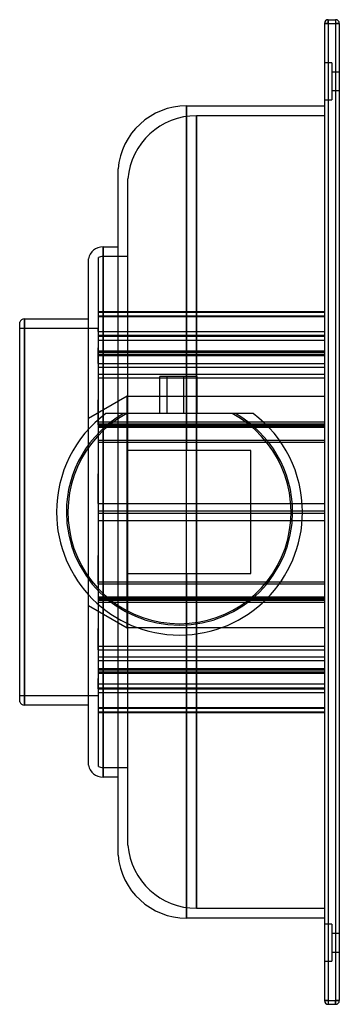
# Model space of a CAD drawing. Header units: millimetres. Extents: x -65 to 65, y -200 to 200.
import ezdxf

# ---------------------------------------------------------------- set-up
doc = ezdxf.new("R2010")
doc.units = ezdxf.units.MM
doc.layers.add('HIDDEN', color=7, linetype='Continuous')
doc.layers.add('THICK', color=7, linetype='Continuous')

msp = doc.modelspace()

# ---------------------------------------------------------------- linework, layer by layer
at = {"layer": 'HIDDEN'}
for p, q in [((60.5, 200), (60.5, 198.5)), ((60.5, 200), (60.5, 200)), ((63.5, 200), (63.5, 198.5)), ((63.5, 200), (63.5, 200)), ((60.5, 198.5), (59, 198.5)), ((59, 198.5), (59, 198.5)), ((60.5, 198.5), (63.5, 198.5)), ((60.5, 198.5), (60.5, -198.5)), ((65, 198.5), (63.5, 198.5)), ((63.5, 198.5), (63.5, -198.5)), ((65, 198.5), (65, 198.5)), ((62, 182.5), (59, 182.5)), ((62, 182.5), (59, 182.5)), ((62, 182.5), (62, 167.5)), ((65, 178.75), (62, 178.75)), ((65, 178.75), (62, 178.75)), ((62, 171.25), (65, 171.25)), ((62, 171.25), (65, 171.25)), ((2.9, 165), (2.9, 25)), ((59, 167.5), (62, 167.5)), ((59, 167.5), (62, 167.5)), ((6.9, 0), (6.9, 161)), ((59, 161), (6.9, 161)), ((6.9, 161), (6.9, 0)), ((59, 161), (59, -161)), ((-21, 0), (-21, 135.36)), ((-31.1, 107.75), (-31.1, 0)), ((-33, 0), (-33, 103.44)), ((-31.1, 0), (-31.1, 103.75)), ((-31.1, 103.75), (-31.1, 0)), ((-21, 103.75), (-31.1, 103.75)), ((-33, 81.4), (59, 81.4)), ((-33, 81.2), (59, 81.2)), ((-63.1, 78.5), (-63.1, 0)), ((-33, 79.66), (59, 79.66)), ((-33, 79.46), (59, 79.46)), ((-33, 74.5), (-65, 74.5)), ((-33.1, 73.32), (-33.1, 74.49)), ((-33.1, 74.49), (-33, 74.49)), ((-33, 73.32), (-33.1, 73.32)), ((-33.1, 73.32), (-33.1, 67.6)), ((-33, 73.35), (59, 73.35)), ((-33, 71.78), (-33.1, 71.78)), ((-33.1, 71.39), (59, 71.39)), ((-33.1, 69.87), (59, 69.87)), ((-33, 71.81), (59, 71.81)), ((-33.1, 67.6), (-33, 67.6)), ((-33.1, 60.34), (-33.1, 66.63)), ((-33.1, 66.63), (-33, 66.63)), ((-33, 65.48), (59, 65.48)), ((-33, 64.91), (59, 64.91)), ((-33, 64.09), (59, 64.09)), ((-33, 60.34), (-33.1, 60.34)), ((-33.1, 60.34), (-33.1, 47.32)), ((-33, 63.52), (59, 63.52)), ((-33, 60.37), (59, 60.37)), ((-33.1, 58.78), (59, 58.78)), ((-33, 56.02), (-33.1, 56.02)), ((-33, 56.04), (59, 56.04)), ((-33.1, 54.51), (59, 54.51)), ((-8, 40), (-8, 55)), ((-4.99, 55), (-8, 55)), ((-4.99, 40), (-4.99, 55)), ((-4.99, 40), (-4.99, 55)), ((1.78, 55), (-4.99, 55)), ((1.78, 40), (1.78, 55)), ((1.78, 40), (1.78, 55)), ((7.21, 55), (1.78, 55)), ((7.21, 40), (7.21, 55)), ((7.21, 55), (7.21, 55)), ((-21.3, 47.1), (-37, 38.04)), ((-33.1, 47.32), (-33, 47.32)), ((-33.1, 35.41), (-33.1, 45.57)), ((-33.1, 45.57), (-33, 45.57)), ((-21.3, 47.1), (59, 47.1)), ((-21.3, 47.1), (-21.3, 0)), ((-21.3, 0), (-21.3, 47.1)), ((-29.98, 40), (-30, 40)), ((-30, 40), (-30, 40)), ((-29.92, 40), (-29.98, 40)), ((-29.82, 40), (-29.92, 40)), ((-29.69, 40), (-29.82, 40)), ((-29.54, 40), (-29.69, 40)), ((-29.35, 40), (-29.54, 40)), ((-29.14, 40), (-29.35, 40)), ((-28.91, 40), (-29.14, 40)), ((-28.67, 40), (-28.91, 40)), ((-28.43, 40), (-28.67, 40)), ((-28.17, 40), (-28.43, 40)), ((-27.9, 40), (-28.17, 40)), ((-27.62, 40), (-27.9, 40)), ((-27.32, 40), (-27.62, 40)), ((-27.03, 40), (-27.32, 40)), ((-26.73, 40), (-27.03, 40)), ((-26.44, 40), (-26.73, 40)), ((-26.15, 40), (-26.44, 40)), ((-25.85, 40), (-26.15, 40)), ((-25.55, 40), (-25.85, 40)), ((-25.24, 40), (-25.55, 40)), ((-24.92, 40), (-25.24, 40)), ((-24.6, 40), (-24.92, 40)), ((-24.28, 40), (-24.6, 40)), ((-23.96, 40), (-24.28, 40)), ((-23.64, 40), (-23.96, 40)), ((-23.32, 40), (-23.64, 40)), ((-23.02, 40), (-23.32, 40)), ((-22.72, 40), (-23.02, 40)), ((22.72, 40), (-22.72, 40)), ((7.21, 40), (7.21, 40)), ((23.02, 40), (22.72, 40)), ((23.32, 40), (23.02, 40)), ((23.64, 40), (23.32, 40)), ((23.96, 40), (23.64, 40)), ((24.28, 40), (23.96, 40)), ((24.6, 40), (24.28, 40)), ((24.92, 40), (24.6, 40)), ((25.24, 40), (24.92, 40)), ((25.55, 40), (25.24, 40)), ((25.85, 40), (25.55, 40)), ((26.15, 40), (25.85, 40)), ((26.44, 40), (26.15, 40)), ((26.73, 40), (26.44, 40)), ((27.03, 40), (26.73, 40)), ((27.32, 40), (27.03, 40)), ((27.62, 40), (27.32, 40)), ((27.9, 40), (27.62, 40)), ((28.17, 40), (27.9, 40)), ((28.43, 40), (28.17, 40)), ((28.67, 40), (28.43, 40)), ((28.91, 40), (28.67, 40)), ((29.14, 40), (28.91, 40)), ((29.35, 40), (29.14, 40)), ((29.54, 40), (29.35, 40)), ((29.69, 40), (29.54, 40)), ((29.82, 40), (29.69, 40)), ((29.92, 40), (29.82, 40)), ((29.98, 40), (29.92, 40)), ((30, 40), (29.98, 40)), ((30, 40), (30, 40)), ((-33, 36.59), (59, 36.59)), ((-33, 35.41), (-33.1, 35.41)), ((-33.1, 35.41), (-33.1, 17.67)), ((-33.1, 34.52), (59, 34.52)), ((-33, 35.82), (59, 35.82)), ((-33, 35.77), (59, 35.77)), ((-33, 35.43), (59, 35.43)), ((-33, 35), (59, 35)), ((-33, 29.17), (-33.1, 29.17)), ((-33.1, 28.35), (59, 28.35)), ((-33, 29.18), (59, 29.18)), ((-20.53, 25), (-21, 25)), ((-21, 25), (-21, 25)), ((-20.03, 25), (-20.53, 25)), ((-19.51, 25), (-20.03, 25)), ((-18.97, 25), (-19.51, 25)), ((-18.42, 25), (-18.97, 25)), ((-17.85, 25), (-18.42, 25)), ((-17.28, 25), (-17.85, 25)), ((-16.7, 25), (-17.28, 25)), ((-16.1, 25), (-16.7, 25)), ((-15.47, 25), (-16.1, 25)), ((-14.8, 25), (-15.47, 25)), ((-14.11, 25), (-14.8, 25)), ((-13.4, 25), (-14.11, 25)), ((-12.67, 25), (-13.4, 25)), ((-11.92, 25), (-12.67, 25)), ((-11.16, 25), (-11.92, 25)), ((-10.39, 25), (-11.16, 25)), ((-9.62, 25), (-10.39, 25)), ((-8.85, 25), (-9.62, 25)), ((-8.08, 25), (-8.85, 25)), ((-7.32, 25), (-8.08, 25)), ((-6.53, 25), (-7.32, 25)), ((-5.71, 25), (-6.53, 25)), ((-4.88, 25), (-5.71, 25)), ((-4.02, 25), (-4.88, 25)), ((-3.16, 25), (-4.02, 25)), ((-2.28, 25), (-3.16, 25)), ((-1.4, 25), (-2.28, 25)), ((-0.52, 25), (-1.4, 25)), ((0.35, 25), (-0.52, 25)), ((1.22, 25), (0.35, 25)), ((2.07, 25), (1.22, 25)), ((2.9, 25), (2.07, 25)), ((29, 25), (2.9, 25)), ((29, 25), (29, 25)), ((29, -25), (29, 25)), ((-33.1, 17.67), (-33, 17.67)), ((-33.1, 3.47), (-33.1, 15.48)), ((-33.1, 15.48), (-33, 15.48)), ((-63.1, 0), (-63.1, -78.5)), ((-33, 3.47), (-33.1, 3.47)), ((-33.1, 3.47), (-33.1, -15.48)), ((-33.1, 3.42), (59, 3.42)), ((-33, 3.47), (59, 3.47)), ((-33, 0.45), (59, 0.45)), ((-33, 0.45), (59, 0.45)), ((-33, -103.44), (-33, 0)), ((-31.1, 0), (-31.1, -103.75)), ((-31.1, 0), (-31.1, -107.75)), ((-21.3, 0), (-21.3, -47.1)), ((-21, -135.36), (-21, 0)), ((6.9, 0), (6.9, -161)), ((-33.1, -3.42), (59, -3.42)), ((-33, -3.47), (-33.1, -3.47)), ((-33, -0.45), (59, -0.45)), ((-33, -0.45), (59, -0.45)), ((-33, -3.47), (59, -3.47)), ((-31.1, -103.75), (-31.1, 0)), ((-21.3, -47.1), (-21.3, 0)), ((6.9, -161), (6.9, 0)), ((-33.1, -15.48), (-33, -15.48)), ((-33.1, -28.35), (-33.1, -17.67)), ((-33.1, -17.67), (-33, -17.67)), ((-21, -25), (-21, -25)), ((-21, -25), (-20.53, -25)), ((-20.53, -25), (-20.03, -25)), ((-20.03, -25), (-19.51, -25)), ((-19.51, -25), (-18.97, -25)), ((-18.97, -25), (-18.42, -25)), ((-18.42, -25), (-17.85, -25)), ((-17.85, -25), (-17.28, -25)), ((-17.28, -25), (-16.7, -25)), ((-16.7, -25), (-16.1, -25)), ((-16.1, -25), (-15.47, -25)), ((-15.47, -25), (-14.8, -25)), ((-14.8, -25), (-14.11, -25)), ((-14.11, -25), (-13.4, -25)), ((-13.4, -25), (-12.67, -25)), ((-12.67, -25), (-11.92, -25)), ((-11.92, -25), (-11.16, -25)), ((-11.16, -25), (-10.39, -25)), ((-10.39, -25), (-9.62, -25)), ((-9.62, -25), (-8.85, -25)), ((-8.85, -25), (-8.08, -25)), ((-8.08, -25), (-7.32, -25)), ((-7.32, -25), (-6.53, -25)), ((-6.53, -25), (-5.71, -25)), ((-5.71, -25), (-4.88, -25)), ((-4.88, -25), (-4.02, -25)), ((-4.02, -25), (-3.16, -25)), ((-3.16, -25), (-2.28, -25)), ((-2.28, -25), (-1.4, -25)), ((-1.4, -25), (-0.52, -25)), ((-0.52, -25), (0.35, -25)), ((0.35, -25), (1.22, -25)), ((1.22, -25), (2.07, -25)), ((2.07, -25), (2.9, -25)), ((2.9, -25), (29, -25)), ((2.9, -25), (2.9, -165)), ((29, -25), (29, -25)), ((-33.1, -29.17), (-33.1, -28.35)), ((-33.1, -28.35), (59, -28.35)), ((-33, -29.17), (-33.1, -29.17)), ((-33.1, -29.17), (-33.1, -45.57)), ((-33, -29.18), (59, -29.18)), ((-33.1, -34.52), (59, -34.52)), ((-33, -35.41), (-33.1, -35.41)), ((-33, -35), (59, -35)), ((-33, -35.43), (59, -35.43)), ((-33, -35.77), (59, -35.77)), ((-33, -35.82), (59, -35.82)), ((-37, -38.04), (-21.3, -47.1)), ((-33, -36.59), (59, -36.59)), ((-33.1, -45.57), (-33, -45.57)), ((-33.1, -54.51), (-33.1, -47.32)), ((-33.1, -47.32), (-33, -47.32)), ((59, -47.1), (-21.3, -47.1)), ((-33.1, -56.02), (-33.1, -54.51)), ((-33.1, -54.51), (59, -54.51)), ((-33, -56.02), (-33.1, -56.02)), ((-33.1, -56.02), (-33.1, -66.63)), ((-33.1, -58.78), (59, -58.78)), ((-33, -56.04), (59, -56.04)), ((-33, -60.34), (-33.1, -60.34)), ((-33, -60.37), (59, -60.37)), ((-33, -63.52), (59, -63.52)), ((-33.1, -66.63), (-33, -66.63)), ((-33.1, -69.87), (-33.1, -67.6)), ((-33.1, -67.6), (-33, -67.6)), ((-33, -64.09), (59, -64.09)), ((-33, -64.91), (59, -64.91)), ((-33, -65.48), (59, -65.48)), ((-33.1, -71.78), (-33.1, -69.87)), ((-33.1, -69.87), (59, -69.87)), ((-33.1, -71.39), (59, -71.39)), ((-33, -71.78), (-33.1, -71.78)), ((-33.1, -71.78), (-33.1, -74.49)), ((-33, -71.81), (59, -71.81)), ((-65, -74.5), (-33, -74.5)), ((-33, -73.32), (-33.1, -73.32)), ((-33.1, -74.49), (-33, -74.49)), ((-33, -73.35), (59, -73.35)), ((-33, -79.46), (59, -79.46)), ((-33, -79.66), (59, -79.66)), ((-33, -81.2), (59, -81.2)), ((-33, -81.4), (59, -81.4)), ((-31.1, -103.75), (-21, -103.75)), ((6.9, -161), (59, -161)), ((62, -167.5), (59, -167.5)), ((62, -167.5), (59, -167.5)), ((62, -167.5), (62, -182.5)), ((65, -171.25), (62, -171.25)), ((65, -171.25), (62, -171.25)), ((62, -178.75), (65, -178.75)), ((62, -178.75), (65, -178.75)), ((59, -182.5), (62, -182.5)), ((59, -182.5), (62, -182.5)), ((60.5, -198.5), (59, -198.5)), ((59, -198.5), (59, -198.5)), ((60.5, -198.5), (60.5, -200)), ((60.5, -198.5), (63.5, -198.5)), ((60.5, -200), (60.5, -200)), ((63.5, -198.5), (63.5, -200)), ((65, -198.5), (63.5, -198.5)), ((63.5, -200), (63.5, -200)), ((65, -198.5), (65, -198.5))]:
    msp.add_line(p, q, dxfattribs=at)
for centre, radius, start, end in [((6.9, 133), 28, 90, 175.1562), ((-31.1, 97.75), 6, 90, 108.4614), ((0, 0), 50, 126.8699, 180), ((0, 0), 46, 119.5918, 180), ((0, 0), 45.38, 118.1856, 270), ((0, 0), 45.38, 270, 61.8144), ((0, 0), 46, 0, 60.4081), ((0, 0), 50, 0, 53.1301), ((0, 0), 46, 180, 0), ((0, 0), 50, 270, 0), ((0, 0), 50, 180, 270), ((-31.1, -97.75), 6, 251.5386, 270), ((6.9, -133), 28, 184.8438, 270)]:
    msp.add_arc(centre, radius, start, end, dxfattribs=at)
at = {"layer": 'THICK'}
for p, q in [((60.5, 198.5), (60.5, 200)), ((60.5, 200), (63.5, 200)), ((63.5, 200), (63.5, 198.5)), ((59, 198.5), (60.5, 198.5)), ((59, 198.5), (59, -198.5)), ((60.5, 198.5), (63.5, 198.5)), ((60.5, 198.5), (60.5, -198.5)), ((63.5, 198.5), (65, 198.5)), ((63.5, 198.5), (63.5, -198.5)), ((65, 198.5), (65, -198.5)), ((2.9, 165), (59, 165)), ((2.9, 0), (2.9, 165)), ((-25, 0), (-25, 139.36)), ((-31.1, 0), (-31.1, 107.75)), ((-31.1, 107.75), (-25, 107.75)), ((-37, 0), (-37, 102.84)), ((-65, 0), (-65, 77.12)), ((-63.1, 0), (-63.1, 78.5)), ((-63.1, 78.5), (-37, 78.5)), ((-65, -77.12), (-65, 0)), ((-37, -102.84), (-37, 0)), ((-25, -139.36), (-25, 0)), ((-63.1, -78.5), (-63.1, 0)), ((-31.1, -107.75), (-31.1, 0)), ((2.9, -165), (2.9, 0)), ((-37, -78.5), (-63.1, -78.5)), ((-25, -107.75), (-31.1, -107.75)), ((59, -165), (2.9, -165)), ((59, -198.5), (60.5, -198.5)), ((60.5, -198.5), (63.5, -198.5)), ((60.5, -198.5), (60.5, -200)), ((60.5, -200), (63.5, -200)), ((63.5, -198.5), (65, -198.5)), ((63.5, -200), (63.5, -198.5))]:
    msp.add_line(p, q, dxfattribs=at)
for centre, radius, start, end in [((60.5, 198.5), 1.5, 90, 180), ((63.5, 198.5), 1.5, 0, 90), ((2.9, 137), 28, 90, 175.1562), ((-31.1, 101.75), 6, 90, 169.5246), ((-63.1, 76.5), 2, 89.9999, 161.8052), ((-63.1, -76.5), 2, 198.1948, 270.0001), ((-31.1, -101.75), 6, 190.4754, 270), ((2.9, -137), 28, 184.8438, 270), ((60.5, -198.5), 1.5, 180, 270), ((63.5, -198.5), 1.5, 270, 0)]:
    msp.add_arc(centre, radius, start, end, dxfattribs=at)

doc.saveas('drawing.dxf')
